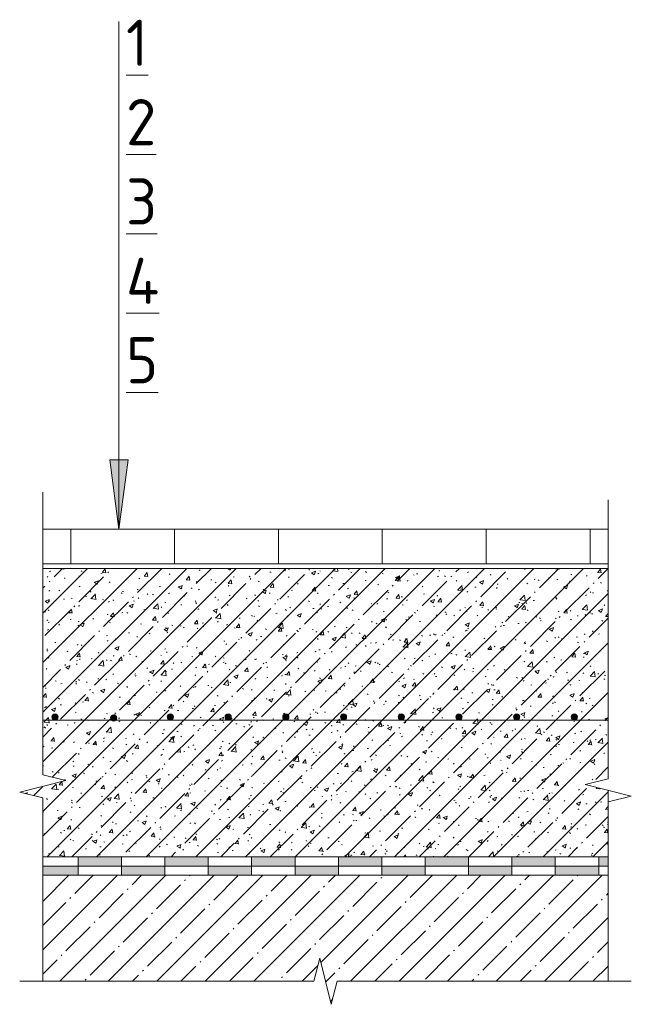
# Model space of a CAD drawing. Header units: millimetres. Extents: x 786 to 42540, y -7760 to 3796.
# Tile 17 of 256: x 4814 to 5079, y 3303 to 3730. Entities that reach past the tile are written whole.
import ezdxf

# ---------------------------------------------------------------- set-up
doc = ezdxf.new("R2010")
doc.units = ezdxf.units.MM
for name, color, linetype, lineweight in [('A-ANNO-NOTE', 7, 'Continuous', 5), ('A-DETL', 7, 'Continuous', 25), ('A-DETL-GENF', 7, 'Continuous', 13), ('G-ANNO-TEXT', 7, 'Continuous', 5)]:
    doc.layers.add(name, color=color, linetype=linetype, lineweight=lineweight)
doc.styles.add('GOST Common_1', font='GOST_Common.ttf', dxfattribs={"height": 20})

# ---------------------------------------------------------------- blocks, each defined once
blk = doc.blocks.new('Линия разрыва - М 1_5-7676872-Пол_Тип 8_Керамогранит')
at = {"layer": 'A-DETL-GENF', "lineweight": 5}
for p, q in [((796.43, 3517.89), (796.43, 3525.39)), ((796.43, 3402.89), (796.43, 3517.89)), ((806.43, 3400.39), (796.43, 3402.89)), ((786.43, 3395.39), (806.43, 3400.39)), ((796.43, 3392.89), (786.43, 3395.39)), ((796.43, 3313.44), (796.43, 3392.89))]:
    blk.add_line(p, q, dxfattribs=at)
blk = doc.blocks.new('Линия разрыва - М 1_5-7677756-Пол_Тип 8_Керамогранит')
at = {"layer": 'A-DETL-GENF', "lineweight": 5}
for p, q in [((1041.43, 3514.51), (1041.43, 3522.01)), ((1041.43, 3514.51), (1041.43, 3401.2)), ((1041.43, 3401.2), (1031.43, 3398.7)), ((1031.43, 3398.7), (1051.43, 3393.7)), ((1051.43, 3393.7), (1041.43, 3391.2)), ((1041.43, 3391.2), (1041.43, 3313.44))]:
    blk.add_line(p, q, dxfattribs=at)
blk = doc.blocks.new('Линия разрыва - М 1_5-5797296-Пол_Тип 8_Керамогранит')
at = {"layer": 'A-DETL-GENF', "lineweight": 5}
for p, q in [((916.43, 3323.44), (913.93, 3313.44)), ((921.43, 3303.44), (916.43, 3323.44)), ((793.93, 3313.44), (786.43, 3313.44)), ((913.93, 3313.44), (793.93, 3313.44)), ((923.93, 3313.44), (921.43, 3303.44)), ((1043.93, 3313.44), (923.93, 3313.44)), ((1043.93, 3313.44), (1051.43, 3313.44))]:
    blk.add_line(p, q, dxfattribs=at)
blk = doc.blocks.new('Стрелка 15гр_черная - Стрелка 15гр_ черная-5807134-Пол_Тип 8_Керамогранит')
at = {"layer": 'A-ANNO-NOTE'}
blk.add_hatch(color=256, dxfattribs=at).paths.add_polyline_path([(825.49, 3539.39), (833.39, 3539.39), (829.44, 3509.39)])
for p, q in [((829.44, 3509.39), (829.44, 3729.39)), ((829.44, 3509.39), (825.49, 3539.39)), ((825.49, 3539.39), (833.39, 3539.39)), ((825.49, 3539.39), (829.44, 3509.39)), ((833.39, 3539.39), (825.49, 3539.39)), ((829.44, 3509.39), (833.39, 3539.39)), ((829.44, 3509.39), (833.39, 3539.39))]:
    blk.add_line(p, q, dxfattribs=at)

msp = doc.modelspace()

# ---------------------------------------------------------------- hatches: boundary and pattern name
at = {"layer": 'A-DETL-GENF', "lineweight": 5}
h = msp.add_hatch(dxfattribs=at)
h.set_pattern_fill('FP_2', color=256, style=0, pattern_type=2)
h.set_pattern_definition([(45, (4028.067, 0), (-10.74944, 10.74944), [15.202, -2.534, 0.507, -2.534]), (45, (4028.067, 10.743), (-10.74944, 10.74944), []), (50, (4028.067, 0), (18.17249, -1.59005), [1.9, -20.903]), (355, (4028.067, 0), (-3.51537, 19.05791), [1.52, -16.722]), (100.451, (4029.581, -0.132), (14.65764, 17.4676), [1.615, -17.764]), (46.184, (4028.067, 5.067), (27.04027, -4.19391), [2.85, -31.354]), (96.636, (4030.32, 4.718), (23.6805, 24.6809), [2.422, -26.647]), (351.184, (4028.067, 5.067), (23.68146, 24.68113), [2.28, -25.083]), (21, (4030.601, 3.8), (15.123144, -10.20089), [1.9, -20.903]), (326, (4030.601, 3.8), (6.16484, 18.37271), [1.52, -16.722]), (71.451, (4031.861, 2.95), (21.28832, 8.17134), [1.615, -17.764]), (37.5, (4028.067, 0), (0.308063, 8.434498), [0.478, -16.042, 0.478, -16.498, -16.785]), (37.5, (4028.067, 0), (0.308063, 8.434498), [-33.495, 0.478, -16.308]), (7.5, (4028.067, 0), (6.665607, 9.993532), [0.478, -9.201, 0.478, -15.662, -6.397]), (7.5, (4028.067, 0), (6.665607, 9.993532), [-25.818, 0.478, -5.92]), (327.5, (4022.417, 0), (13.525065, -0.571517), [0.478, -5.856, 0.478, -19.285, -26.223]), (327.5, (4022.417, 0), (13.525065, -0.571517), [-26.097, 0.478, -25.746]), (317.5, (4019.883, 0), (14.7753, 2.536293), [0.478, -7.757, 0.478, -12.647, -18.622]), (317.5, (4019.883, 0), (14.7753, 2.536293), [-21.359, 0.478, -18.145])])
h.paths.add_polyline_path([(4824.49, 3367.38), (5069.49, 3367.38), (5069.49, 3396.2), (5059.49, 3398.7), (5069.49, 3401.2), (5069.49, 3492.38), (4824.49, 3492.38), (4824.49, 3402.89), (4834.49, 3400.39), (4814.49, 3395.39), (4824.49, 3392.89), (4824.49, 3380.77)])
h.paths.add_polyline_path([(4855.22, 3426.19), (4854.55, 3426.37), (4854.05, 3426.87), (4853.87, 3427.54), (4854.05, 3428.22), (4854.55, 3428.71), (4855.22, 3428.89), (4855.9, 3428.71), (4856.48, 3427.99), (4856.57, 3427.54), (4856.39, 3426.87), (4855.9, 3426.37)])
h.paths.add_polyline_path([(4904.81, 3426.64), (4904.14, 3426.82), (4903.64, 3427.32), (4903.46, 3427.99), (4903.64, 3428.67), (4904.14, 3429.16), (4904.81, 3429.34), (4905.48, 3429.16), (4905.98, 3428.67), (4906.16, 3427.99), (4905.98, 3427.32), (4905.48, 3426.82)])
h.paths.add_polyline_path([(4929.81, 3426.64), (4929.14, 3426.82), (4928.64, 3427.32), (4928.46, 3427.99), (4928.64, 3428.67), (4929.14, 3429.16), (4929.81, 3429.34), (4930.48, 3429.16), (4930.98, 3428.67), (4931.16, 3427.99), (4930.98, 3427.32), (4930.48, 3426.82)])
h.paths.add_polyline_path([(4829.81, 3426.64), (4829.14, 3426.82), (4828.64, 3427.32), (4828.46, 3427.99), (4828.64, 3428.67), (4829.14, 3429.16), (4829.81, 3429.34), (4830.48, 3429.16), (4830.98, 3428.67), (4831.16, 3427.99), (4830.98, 3427.32), (4830.48, 3426.82)])
h.paths.add_polyline_path([(4879.81, 3426.64), (4879.14, 3426.82), (4878.64, 3427.32), (4878.46, 3427.99), (4878.64, 3428.67), (4879.14, 3429.16), (4879.81, 3429.34), (4880.48, 3429.16), (4880.98, 3428.67), (4881.16, 3427.99), (4880.98, 3427.32), (4880.48, 3426.82)])
h.paths.add_polyline_path([(5004.81, 3426.64), (5004.14, 3426.82), (5003.64, 3427.32), (5003.46, 3427.99), (5003.64, 3428.67), (5004.14, 3429.16), (5004.81, 3429.34), (5005.48, 3429.16), (5005.98, 3428.67), (5006.16, 3427.99), (5005.98, 3427.32), (5005.48, 3426.82)])
h.paths.add_polyline_path([(5054.81, 3426.64), (5054.14, 3426.82), (5053.64, 3427.32), (5053.46, 3427.99), (5053.64, 3428.67), (5054.14, 3429.16), (5054.81, 3429.34), (5055.48, 3429.16), (5055.98, 3428.67), (5056.16, 3427.99), (5055.98, 3427.32), (5055.48, 3426.82)])
h.paths.add_polyline_path([(4954.81, 3426.64), (4954.14, 3426.82), (4953.64, 3427.32), (4953.46, 3427.99), (4953.64, 3428.67), (4954.14, 3429.16), (4954.81, 3429.34), (4955.48, 3429.16), (4955.98, 3428.67), (4956.16, 3427.99), (4955.98, 3427.32), (4955.48, 3426.82)])
h.paths.add_polyline_path([(4979.81, 3426.64), (4979.14, 3426.82), (4978.64, 3427.32), (4978.46, 3427.99), (4978.64, 3428.67), (4979.14, 3429.16), (4979.81, 3429.34), (4980.48, 3429.16), (4980.98, 3428.67), (4981.16, 3427.99), (4980.98, 3427.32), (4980.48, 3426.82)])
h.paths.add_polyline_path([(5029.81, 3426.64), (5029.14, 3426.82), (5028.64, 3427.32), (5028.46, 3427.99), (5028.64, 3428.67), (5029.14, 3429.16), (5029.81, 3429.34), (5030.48, 3429.16), (5030.98, 3428.67), (5031.16, 3427.99), (5030.98, 3427.32), (5030.48, 3426.82)])
at = {"layer": 'A-DETL-GENF'}
for points in [[(4829.81, 3426.64), (4830.48, 3426.82), (4830.98, 3427.32), (4831.16, 3427.99), (4830.98, 3428.67), (4830.48, 3429.16), (4829.81, 3429.34), (4829.14, 3429.16), (4828.64, 3428.67), (4828.46, 3427.99), (4828.64, 3427.32), (4829.14, 3426.82)], [(4855.22, 3426.19), (4855.9, 3426.37), (4856.39, 3426.87), (4856.57, 3427.54), (4856.39, 3428.22), (4855.9, 3428.71), (4855.22, 3428.89), (4854.55, 3428.71), (4854.05, 3428.22), (4853.87, 3427.54), (4854.05, 3426.87), (4854.55, 3426.37)], [(4879.81, 3426.64), (4880.48, 3426.82), (4880.98, 3427.32), (4881.16, 3427.99), (4880.98, 3428.67), (4880.48, 3429.16), (4879.81, 3429.34), (4879.14, 3429.16), (4878.64, 3428.67), (4878.46, 3427.99), (4878.64, 3427.32), (4879.14, 3426.82)], [(4904.81, 3426.64), (4905.48, 3426.82), (4905.98, 3427.32), (4906.16, 3427.99), (4905.98, 3428.67), (4905.48, 3429.16), (4904.81, 3429.34), (4904.14, 3429.16), (4903.64, 3428.67), (4903.46, 3427.99), (4903.64, 3427.32), (4904.14, 3426.82)], [(4929.81, 3426.64), (4930.48, 3426.82), (4930.98, 3427.32), (4931.16, 3427.99), (4930.98, 3428.67), (4930.48, 3429.16), (4929.81, 3429.34), (4929.14, 3429.16), (4928.64, 3428.67), (4928.46, 3427.99), (4928.64, 3427.32), (4929.14, 3426.82)], [(4954.81, 3426.64), (4955.48, 3426.82), (4955.98, 3427.32), (4956.16, 3427.99), (4955.98, 3428.67), (4955.48, 3429.16), (4954.81, 3429.34), (4954.14, 3429.16), (4953.64, 3428.67), (4953.46, 3427.99), (4953.64, 3427.32), (4954.14, 3426.82)], [(4979.81, 3426.64), (4980.48, 3426.82), (4980.98, 3427.32), (4981.16, 3427.99), (4980.98, 3428.67), (4980.48, 3429.16), (4979.81, 3429.34), (4979.14, 3429.16), (4978.64, 3428.67), (4978.46, 3427.99), (4978.64, 3427.32), (4979.14, 3426.82)], [(5004.81, 3426.64), (5005.48, 3426.82), (5005.98, 3427.32), (5006.16, 3427.99), (5005.98, 3428.67), (5005.48, 3429.16), (5004.81, 3429.34), (5004.14, 3429.16), (5003.64, 3428.67), (5003.46, 3427.99), (5003.64, 3427.32), (5004.14, 3426.82)], [(5029.81, 3426.64), (5030.48, 3426.82), (5030.98, 3427.32), (5031.16, 3427.99), (5030.98, 3428.67), (5030.48, 3429.16), (5029.81, 3429.34), (5029.14, 3429.16), (5028.64, 3428.67), (5028.46, 3427.99), (5028.64, 3427.32), (5029.14, 3426.82)], [(5054.81, 3426.64), (5055.48, 3426.82), (5055.98, 3427.32), (5056.16, 3427.99), (5055.98, 3428.67), (5055.48, 3429.16), (5054.81, 3429.34), (5054.14, 3429.16), (5053.64, 3428.67), (5053.46, 3427.99), (5053.64, 3427.32), (5054.14, 3426.82)]]:
    msp.add_hatch(color=256, dxfattribs=at).paths.add_polyline_path(points)
at = {"layer": 'A-DETL-GENF', "true_color": 0x808080}
h = msp.add_hatch(color=8, dxfattribs=at)
h.paths.add_polyline_path([(4952.58, 3363.38), (4971.38, 3363.38), (4971.38, 3367.38), (4952.58, 3367.38)])
h.paths.add_polyline_path([(4896.19, 3363.38), (4896.19, 3367.38), (4877.39, 3367.38), (4877.39, 3363.38)])
h.paths.add_polyline_path([(4914.98, 3363.38), (4933.78, 3363.38), (4933.78, 3367.38), (4914.98, 3367.38)])
h.paths.add_polyline_path([(4858.59, 3363.38), (4858.59, 3367.38), (4839.79, 3367.38), (4839.79, 3363.38)])
h.paths.add_polyline_path([(5069.49, 3363.38), (5069.49, 3367.38), (5065.36, 3367.38), (5065.36, 3363.38)])
h.paths.add_polyline_path([(5046.56, 3363.38), (5046.56, 3367.38), (5027.77, 3367.38), (5027.77, 3363.38)])
h.paths.add_polyline_path([(4990.17, 3363.38), (5008.97, 3363.38), (5008.97, 3367.38), (4990.17, 3367.38)])
h = msp.add_hatch(color=8, dxfattribs=at)
h.paths.add_polyline_path([(4948.28, 3359.38), (4952.58, 3359.38), (4952.58, 3363.38), (4933.78, 3363.38), (4933.78, 3359.38)])
h.paths.add_polyline_path([(5065.36, 3359.38), (5065.36, 3363.38), (5046.56, 3363.38), (5046.56, 3359.38)])
h.paths.add_polyline_path([(4839.79, 3359.38), (4839.79, 3363.38), (4824.49, 3363.38), (4824.49, 3359.38)])
h.paths.add_polyline_path([(4858.59, 3359.38), (4877.39, 3359.38), (4877.39, 3363.38), (4858.59, 3363.38)])
h.paths.add_polyline_path([(5027.77, 3359.38), (5027.77, 3363.38), (5008.97, 3363.38), (5008.97, 3359.38)])
h.paths.add_polyline_path([(4896.19, 3359.38), (4914.98, 3359.38), (4914.98, 3363.38), (4896.19, 3363.38)])
h.paths.add_polyline_path([(4990.17, 3359.38), (4990.17, 3363.38), (4971.38, 3363.38), (4971.38, 3359.38)])
at = {"layer": 'A-DETL-GENF', "lineweight": 5}
h = msp.add_hatch(dxfattribs=at)
h.set_pattern_fill('FP_1', color=256, style=0, pattern_type=2)
h.set_pattern_definition([(45, (4028.067, 0), (-10.500536, 10.500536), [14.85, -2.475, 0.495, -2.475]), (45, (4028.067, 10.494), (-10.500536, 10.500536), [])])
h.paths.add_polyline_path([(4949.49, 3303.44), (4951.99, 3313.44), (5069.49, 3313.44), (5069.49, 3359.38), (4824.49, 3359.38), (4824.49, 3313.44), (4941.99, 3313.44), (4944.49, 3323.44), (4948.28, 3308.28)])

# ---------------------------------------------------------------- linework, layer by layer
at = {"layer": 'A-DETL', "lineweight": 5}
for p, q in [((5069.49, 3509.39), (4824.49, 3509.39)), ((4836.6, 3509.39), (4836.6, 3494.39)), ((4881.6, 3509.39), (4881.6, 3494.39)), ((4926.6, 3509.39), (4926.6, 3494.39)), ((4971.6, 3509.39), (4971.6, 3494.39)), ((5016.6, 3509.39), (5016.6, 3494.39)), ((5061.6, 3509.39), (5061.6, 3494.39)), ((4824.49, 3494.39), (5069.49, 3494.39)), ((5069.49, 3492.38), (4824.49, 3492.38)), ((5069.49, 3391.2), (5069.49, 3396.2)), ((4824.49, 3367.38), (5069.49, 3367.38)), ((4839.79, 3367.38), (4839.79, 3363.38)), ((4858.59, 3363.38), (4858.59, 3367.38)), ((4877.39, 3367.38), (4877.39, 3363.38)), ((4896.19, 3363.38), (4896.19, 3367.38)), ((4914.98, 3367.38), (4914.98, 3363.38)), ((4933.78, 3363.38), (4933.78, 3367.38)), ((4952.58, 3367.38), (4952.58, 3363.38)), ((4971.38, 3363.38), (4971.38, 3367.38)), ((4990.17, 3367.38), (4990.17, 3363.38)), ((5008.97, 3363.38), (5008.97, 3367.38)), ((5027.77, 3367.38), (5027.77, 3363.38)), ((5046.56, 3363.38), (5046.56, 3367.38)), ((5065.36, 3367.38), (5065.36, 3363.38)), ((4839.79, 3363.38), (4824.49, 3363.38)), ((4839.79, 3363.38), (4858.59, 3363.38)), ((4839.79, 3359.38), (4839.79, 3363.38)), ((4877.39, 3363.38), (4858.59, 3363.38)), ((4858.59, 3363.38), (4858.59, 3359.38)), ((4877.39, 3363.38), (4896.19, 3363.38)), ((4877.39, 3359.38), (4877.39, 3363.38)), ((4914.98, 3363.38), (4896.19, 3363.38)), ((4896.19, 3363.38), (4896.19, 3359.38)), ((4914.98, 3363.38), (4933.78, 3363.38)), ((4914.98, 3359.38), (4914.98, 3363.38)), ((4952.58, 3363.38), (4933.78, 3363.38)), ((4933.78, 3363.38), (4933.78, 3359.38)), ((4952.58, 3363.38), (4971.38, 3363.38)), ((4952.58, 3359.38), (4952.58, 3363.38)), ((4990.17, 3363.38), (4971.38, 3363.38)), ((4971.38, 3363.38), (4971.38, 3359.38)), ((4990.17, 3363.38), (5008.97, 3363.38)), ((4990.17, 3359.38), (4990.17, 3363.38)), ((5027.77, 3363.38), (5008.97, 3363.38)), ((5008.97, 3363.38), (5008.97, 3359.38)), ((5027.77, 3363.38), (5046.56, 3363.38)), ((5027.77, 3359.38), (5027.77, 3363.38)), ((5065.36, 3363.38), (5046.56, 3363.38)), ((5046.56, 3363.38), (5046.56, 3359.38)), ((5065.36, 3363.38), (5069.49, 3363.38)), ((5065.36, 3359.38), (5065.36, 3363.38))]:
    msp.add_line(p, q, dxfattribs=at)
at = {"layer": 'A-DETL', "lineweight": 13}
for p, q in [((4824.49, 3426.64), (5069.49, 3426.64)), ((5069.49, 3359.38), (4824.49, 3359.38))]:
    msp.add_line(p, q, dxfattribs=at)
at = {"layer": 'A-DETL', "lineweight": 5}
for centre, start, end in [((4829.81, 3427.99), 0, 180), ((4829.81, 3427.99), 180, 0), ((4855.22, 3427.54), 0, 180), ((4855.22, 3427.54), 180, 0), ((4879.81, 3427.99), 0, 180), ((4879.81, 3427.99), 180, 0), ((4904.81, 3427.99), 0, 180), ((4904.81, 3427.99), 180, 0), ((4929.81, 3427.99), 0, 180), ((4929.81, 3427.99), 180, 0), ((4954.81, 3427.99), 0, 180), ((4954.81, 3427.99), 180, 0), ((4979.81, 3427.99), 0, 180), ((4979.81, 3427.99), 180, 0), ((5004.81, 3427.99), 0, 180), ((5004.81, 3427.99), 180, 0), ((5029.81, 3427.99), 0, 180), ((5029.81, 3427.99), 180, 0), ((5054.81, 3427.99), 0, 180), ((5054.81, 3427.99), 180, 0)]:
    msp.add_arc(centre, 1.35, start, end, dxfattribs=at)

# ---------------------------------------------------------------- block references
at = {"layer": 'A-ANNO-NOTE'}
msp.add_blockref('Стрелка 15гр_черная - Стрелка 15гр_ черная-5807134-Пол_Тип 8_Керамогранит', (4028.07, 0), dxfattribs=at)
at = {"layer": 'A-DETL-GENF'}
for name in ['Линия разрыва - М 1_5-7676872-Пол_Тип 8_Керамогранит', 'Линия разрыва - М 1_5-7677756-Пол_Тип 8_Керамогранит', 'Линия разрыва - М 1_5-5797296-Пол_Тип 8_Керамогранит']:
    msp.add_blockref(name, (4028.07, 0), dxfattribs=at)

# ---------------------------------------------------------------- texts
at = {"layer": 'G-ANNO-TEXT', "char_height": 20, "attachment_point": 1, "style": 'GOST Common_1'}
for s, insert, width in [('\\L\\fGOST Common|b0|i0|c204|p34|;\\L1', (4860.59, 3730.17), 12.0253), ('\\L\\fGOST Common|b0|i0|c204|p34|;\\L2', (4860.59, 3695.77), 17.6371), ('\\L\\fGOST Common|b0|i0|c204|p34|;\\L3', (4860.59, 3661.38), 16.8354), ('\\L\\fGOST Common|b0|i0|c204|p34|;\\L4', (4860.59, 3626.98), 20.0422), ('\\L\\fGOST Common|b0|i0|c204|p34|;\\L5', (4860.59, 3592.58), 17.6371)]:
    msp.add_mtext(s, dxfattribs=dict(at, insert=insert, width=width))

doc.saveas('drawing.dxf')
